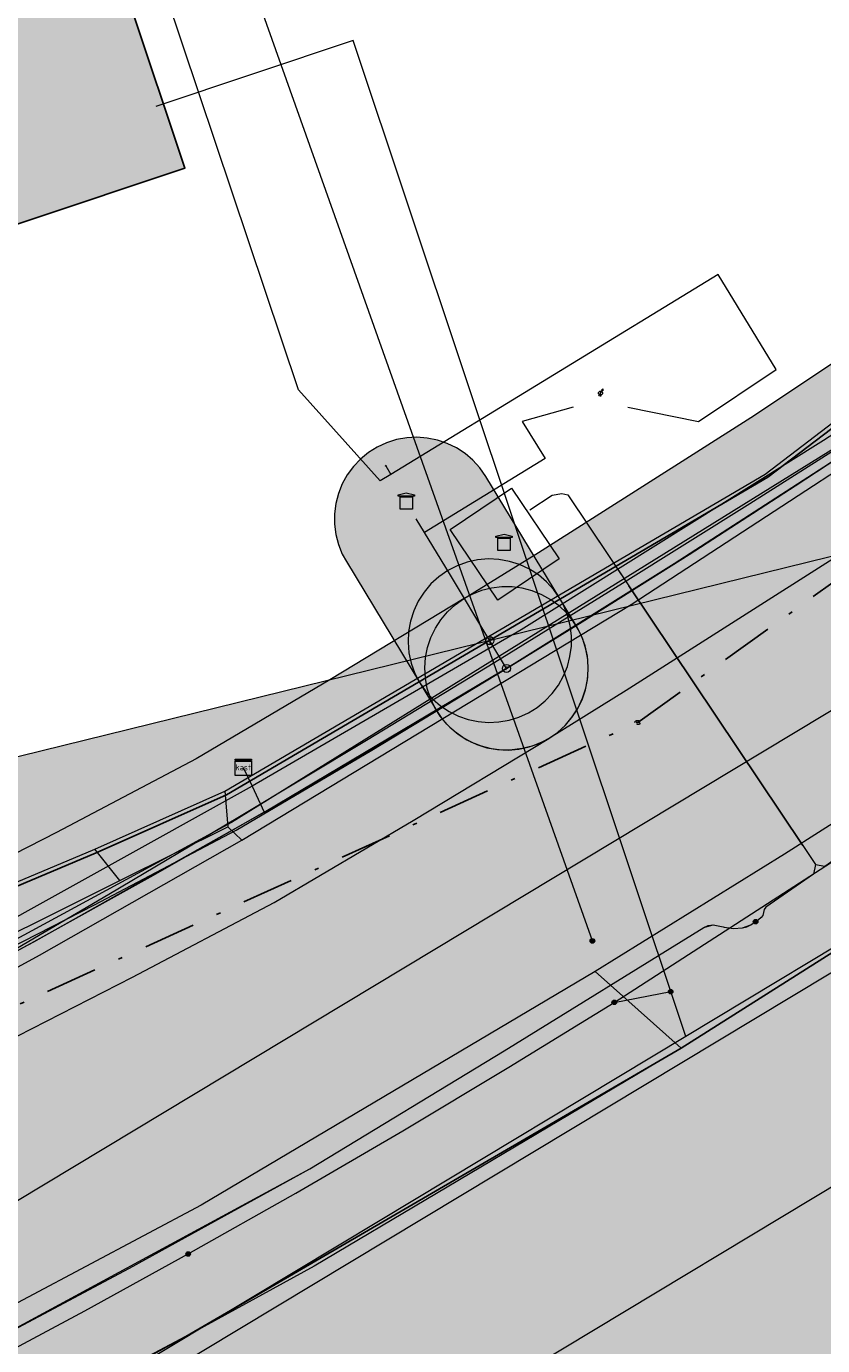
# Model space of a CAD drawing. Header units: metres. Extents: x 190798 to 192239, y 307689 to 310000.
# Tile 58 of 107: x 191417 to 191436, y 309544 to 309576. Entities that reach past the tile are written whole.
import ezdxf
from ezdxf.enums import TextEntityAlignment as Align
from ezdxf.lldxf.tags import DXFTag

# ---------------------------------------------------------------- set-up
doc = ezdxf.new("R2010")
doc.units = ezdxf.units.M
doc.linetypes.add('1-200 DASHDOT', pattern=[2.54, 1.27, -0.635, 0, -0.635])
for name, color, linetype, lineweight in [('B-WE-KL-DATA-G', 90, 'KL-DATA-N', 5), ('B-WE-KL-ET_LS-G', 190, 'KL-LS-N', 5), ('B-WE-KL-ET_MS-G', 130, 'KL-MS-N', 5), ('B-WE-KL-GAS_HD-G', 30, 'KL-GAS-HD-N', 5), ('B-WE-KL-GAS_LD-G', 50, 'KL-GAS-LD-N', 5), ('B-WE-KL-WATER-G', 170, 'KL-WATER-N', 5), ('PH-BEST-KANTVERHARDING', 253, 'Continuous', 9)]:
    doc.layers.add(name, color=color, linetype=linetype, lineweight=lineweight)
doc.layers.add('B-WE-OG-INFO_EIS VOORZORGSMAATREGEL-V', color=7, linetype='Continuous', lineweight=18, true_color=0xfa194b, transparency=0.8)
doc.layers.add('B-WE-OG-INFO_EIS VOORZORGSMAATREGEL_ENEXIS NETBEHEER BV-V', color=7, linetype='Continuous', lineweight=18, true_color=0xfa194b, transparency=0.8)
doc.layers.add('B-WE-OG-INFO_EIS VOORZORGSMAATREGEL_ENEXIS NETBEHEER BV-GV', color=7, linetype='Continuous', lineweight=18, true_color=0xfa194b)
for name, color, linetype in [('PH-BEST-BEBOUWING', 1, 'Continuous'), ('PH-BEST-BEBOUWING-ARCERING', 253, 'Continuous'), ('PH-BEST-KADASTRALE-GRENS', 150, 'KG-KADASTRAAL-SO'), ('PH-BEST-KL-DATA_ZIGGO BV', 12, '1-200 ZIGGO'), ('PH-BEST-KL-ET_MIDDENSPANNING_ENEXIS', 12, '1-200 MIDDENSPANNING'), ('PH-BEST-KL-GAS_HOGEDRUK_ENEXIS', 12, '1-200 GASLEIDING HOGE DRUK'), ('PH-BEST-KL-GAS_LAGEDRUK_ENEXIS', 12, '1-200 GASLEIDING LAGE DRUK'), ('PH-BEST-KL-LAAGSPANNING-ENEXIS', 12, '1-200 LAAGSPANNING'), ('PH-BEST-KL-RI-VRIJVERVAL_GEMEENTE', 8, '1-200 DASHDOT')]:
    doc.layers.add(name, color=color, linetype=linetype)
doc.styles.add('NLCS-ISO', font='NLCS-ISO.ttf')
doc.styles.add('ROMANS', font='romans.shx')
doc.styles.get("Standard").update_dxf_attribs({"font": 'arial.ttf'})
doc.linetypes.add('1-200 GASLEIDING HOGE DRUK', pattern='A,1.5,-0.6,["GAS HD",ROMANS,S=0.24,R=0,X=-0.5,Y=-0.12],-1.1', length=3.2)
doc.linetypes.add('1-200 GASLEIDING LAGE DRUK', pattern='A,1.5,-0.6,["GAS LD",ROMANS,S=0.24,R=0,X=-0.5,Y=-0.12],-1', length=3.1)
doc.linetypes.add('1-200 LAAGSPANNING', pattern='A,1.5,-0.6,["LS",ROMANS,S=0.24,R=0,X=-0.45,Y=-0.12],-0.05', length=2.15)
doc.linetypes.add('1-200 MIDDENSPANNING', pattern='A,1.5,-0.6,["MS",ROMANS,S=0.24,R=0,X=-0.5,Y=-0.12],-0.05', length=2.15)
doc.linetypes.add('1-200 ZIGGO', pattern='A,1.5,-0.6,["ZIGGO",ROMANS,S=0.24,R=0,X=-0.5,Y=-0.12],-0.65', length=2.75)
tags = doc.linetypes.add('KG-KADASTRAAL-SO', pattern='A,5.5,-2,["K",Standard,S=1.8,R=0,X=0,Y=-0.9],-2,5.5,-2,[5,NLCS.SHX,S=0.75,R=0,X=0,Y=0],-2', length=19).pattern_tags.tags
tags[6] = DXFTag(74, 10)
tags = doc.linetypes.add('KL-DATA-N', pattern='A,4,-1,[101,NLCS.SHX,S=0.5,R=0,X=0,Y=0],-1,4,-1,["D",Standard,S=1,R=0,X=-0.25,Y=-0.5],-1.5', length=12.5).pattern_tags.tags
tags[18] = DXFTag(74, 10)
tags = doc.linetypes.add('KL-GAS-HD-N', pattern='A,4,-1,[69,NLCS.SHX,S=0.5,R=0,X=0,Y=0],-1,4,-1,["H",Standard,S=1,R=0,X=0,Y=-0.5],-2', length=13).pattern_tags.tags
tags[18] = DXFTag(74, 10)
tags = doc.linetypes.add('KL-GAS-LD-N', pattern='A,4,-1,[69,NLCS.SHX,S=0.5,R=0,X=0,Y=0],-1,4,-1,["L",Standard,S=1,R=0,X=0.25,Y=-0.5],-2', length=13).pattern_tags.tags
tags[18] = DXFTag(74, 10)
tags = doc.linetypes.add('KL-LS-N', pattern='A,4,-1,[103,NLCS.SHX,S=0.75,R=0,X=0,Y=0],-1,4,-1,["L",Standard,S=1,R=0,X=0,Y=-0.5],-2', length=13).pattern_tags.tags
tags[18] = DXFTag(74, 10)
tags = doc.linetypes.add('KL-MS-N', pattern='A,4,-1,[103,NLCS.SHX,S=0.75,R=0,X=0,Y=0],-1,4,-1,["M",Standard,S=1,R=0,X=0,Y=-0.5],-2', length=13).pattern_tags.tags
tags[18] = DXFTag(74, 10)
doc.linetypes.add('KL-WATER-N', pattern='A,7,-0.5,[168,NLCS.SHX,S=0.75,R=0,X=0.75,Y=0],-2', length=9.5)

# ---------------------------------------------------------------- blocks, each defined once
blk = doc.blocks.new('SKL-WTB_HULP_KAST-SO')
at = {"color": 0, "linetype": 'ByBlock', "lineweight": 18}
for points in [[(-2, 2), (2, 2), (2, 1.68), (-2, 1.68)], [(-2, 1.52), (2, 1.52), (2, -2), (-2, -2)]]:
    blk.add_lwpolyline(points, close=True, dxfattribs=at)
at = {"color": 0, "linetype": 'ByBlock', "lineweight": 18, "style": 'NLCS-ISO'}
blk.add_text('kast', height=1.5, dxfattribs=at).set_placement((0, 0), align=Align.MIDDLE_CENTER)
at = {"color": 0, "linetype": 'ByBlock', "lineweight": 18, "style": 'NLCS-ISO', "flags": 1}
for tag, p in [('TYPE', (2.5, 0)), ('OMSCHRIJVING', (2.5, -3)), ('LABEL', (2.5, -1.5))]:
    blk.add_attdef(tag, p, '', height=1, dxfattribs=at)
blk = doc.blocks.new('SKL-WTB_HULP_OVERIG-SO')
at = {"color": 0, "linetype": 'ByBlock', "lineweight": 18}
for points in [[(-0.14, 0.14), (0.14, -0.14)], [(0.14, 0.14), (-0.14, -0.14)]]:
    blk.add_lwpolyline(points, dxfattribs=at)
at = {"color": 0, "linetype": 'ByBlock', "lineweight": 18, "style": 'NLCS-ISO', "flags": 1}
for tag, p in [('TYPE', (1.5, 0)), ('OMSCHRIJVING', (1.5, -3)), ('LABEL', (1.5, -1.5))]:
    blk.add_attdef(tag, p, '', height=1, dxfattribs=at)
blk = doc.blocks.new('SRI-HULP_MANGAT-SO')
at = {"linetype": 'ByBlock', "lineweight": 18}
h = blk.add_hatch(color=0, dxfattribs=at)
h.dxf.hatch_style = 1
edge = h.paths.add_edge_path()
edge.add_arc((0.38, 0), 0.0646, -90, 90, ccw=False)
edge.add_line((0.38, -0.06), (-0.38, -0.06))
edge.add_arc((-0.38, 0), 0.0646, 90, 270, ccw=False)
edge.add_line((-0.38, 0.06), (0.38, 0.06))
at = {"color": 0, "linetype": 'ByBlock', "lineweight": 18}
blk.add_lwpolyline([(0.38, 0.06, -1), (0.38, -0.06), (-0.38, -0.06, -1), (-0.38, 0.06)], format="xyb", close=True, dxfattribs=at)
blk.add_ellipse((0, 0), major_axis=(-0.75, 0), ratio=0.666667, dxfattribs=at)
at = {"color": 0, "linetype": 'ByBlock', "lineweight": 18, "style": 'NLCS-ISO', "flags": 1}
for tag, p in [('TYPE', (1.75, 0)), ('OMSCHRIJVING', (1.75, -3)), ('LABEL', (1.75, -1.5))]:
    blk.add_attdef(tag, p, '', height=1, dxfattribs=at)
blk = doc.blocks.new('SKL-WTB_HULP_TECHNISCH GEBOUW-SO')
at = {"color": 0, "linetype": 'ByBlock', "lineweight": 18}
for points in [[(-2, 1.5), (0, 2), (2, 1.5), (2, 1.18), (-2, 1.18)], [(-1.5, 1.02), (1.5, 1.02), (1.5, -2), (-1.5, -2)]]:
    blk.add_lwpolyline(points, close=True, dxfattribs=at)
at = {"color": 0, "linetype": 'ByBlock', "lineweight": 18, "style": 'NLCS-ISO', "flags": 1}
for tag, p in [('TYPE', (2.5, 0)), ('OMSCHRIJVING', (2.5, -3)), ('LABEL', (2.5, -1.5))]:
    blk.add_attdef(tag, p, '', height=1, dxfattribs=at)
blk = doc.blocks.new('SKL-WTB_HULP_MOF-SO')
at = {"linetype": 'ByBlock', "lineweight": 18}
h = blk.add_hatch(color=0, dxfattribs=at)
h.dxf.hatch_style = 1
h.paths.add_polyline_path([(-0.5625, 0, 1), (0.5625, 0, 1)])
at = {"color": 0, "linetype": 'ByBlock', "lineweight": 18}
blk.add_circle((0, 0), 0.5625, dxfattribs=at)
at = {"color": 0, "linetype": 'ByBlock', "lineweight": 18, "style": 'NLCS-ISO', "flags": 1}
for tag, p in [('TYPE', (1.5, 0)), ('OMSCHRIJVING', (1.5, -3)), ('LABEL', (1.5, -1.5))]:
    blk.add_attdef(tag, p, '', height=1, dxfattribs=at)
blk = doc.blocks.new('SKL-WTB_HULP_KB MEETPUNT-SO')
at = {"linetype": 'ByBlock', "lineweight": 18}
h = blk.add_hatch(color=0, dxfattribs=at)
h.dxf.hatch_style = 1
h.paths.add_polyline_path([(0.6, 1.04), (0.26, 0.78), (0.54, 0.61)])
at = {"color": 0, "linetype": 'ByBlock', "lineweight": 18}
for points in [[(-0.4, -0.69), (0.4, 0.69)], [(0.6, 1.04), (0.26, 0.78)], [(0.26, 0.78), (0.54, 0.61)], [(0.6, 1.04), (0.54, 0.61)], [(0, -0.25), (0, -0.8)]]:
    blk.add_lwpolyline(points, dxfattribs=at)
blk.add_circle((0, 0), 0.5, dxfattribs=at)
at = {"color": 0, "linetype": 'ByBlock', "lineweight": 18, "style": 'NLCS-ISO', "flags": 1}
for tag, p in [('TYPE', (1.5, 0)), ('OMSCHRIJVING', (1.5, -3)), ('LABEL', (1.5, -1.5))]:
    blk.add_attdef(tag, p, '', height=1, dxfattribs=at)
blk = doc.blocks.new('SKL-WTB_HULP_T STUK-SO')
at = {"color": 0, "linetype": 'ByBlock', "lineweight": 18}
blk.add_circle((0, 0), 1, dxfattribs=at)
at = {"color": 0, "linetype": 'ByBlock', "lineweight": -2, "style": 'NLCS-ISO'}
blk.add_text('T', height=1, dxfattribs=at).set_placement((0, 0), align=Align.MIDDLE_CENTER)
at = {"color": 0, "linetype": 'ByBlock', "lineweight": 18, "style": 'NLCS-ISO', "flags": 1}
for tag, p in [('TYPE', (1.5, 0)), ('OMSCHRIJVING', (1.5, -3)), ('LABEL', (1.5, -1.5))]:
    blk.add_attdef(tag, p, '', height=1, dxfattribs=at)
blk = doc.blocks.new('SKL-WTB_HULP_AFSLUITER-SO')
at = {"color": 0, "linetype": 'ByBlock', "lineweight": 18}
blk.add_lwpolyline([(0, 0.8), (0, -0.8)], dxfattribs=at)
blk.add_circle((0, 0), 1, dxfattribs=at)
at = {"color": 0, "linetype": 'ByBlock', "lineweight": 18, "style": 'NLCS-ISO', "flags": 1}
for tag, p in [('TYPE', (1.5, 0)), ('OMSCHRIJVING', (1.5, -3)), ('LABEL', (1.5, -1.5))]:
    blk.add_attdef(tag, p, '', height=1, dxfattribs=at)

msp = doc.modelspace()

# ---------------------------------------------------------------- hatches: boundary and pattern name
at = {"layer": 'B-WE-OG-INFO_EIS VOORZORGSMAATREGEL-V'}
for points in [[(191462.765, 309585.488), (191465.545, 309582.517), (191464.493, 309581.846), (191460.294, 309579.033), (191441.744, 309566.452), (191436.578, 309563.02), (191431.33, 309559.679), (191429.455, 309558.519), (191429.27, 309558.418), (191429.035, 309558.324), (191428.792, 309558.26), (191428.54, 309558.227), (191428.288, 309558.226), (191428.037, 309558.256), (191427.791, 309558.319), (191427.557, 309558.411), (191427.335, 309558.533), (191427.131, 309558.682), (191426.946, 309558.856), (191426.785, 309559.051), (191426.65, 309559.265), (191426.544, 309559.493), (191426.467, 309559.734), (191426.42, 309559.983), (191426.406, 309560.235), (191426.424, 309560.488), (191426.473, 309560.736), (191426.554, 309560.976), (191426.664, 309561.204), (191426.801, 309561.415), (191426.964, 309561.608), (191427.151, 309561.779), (191427.357, 309561.925), (191429.191, 309563.059), (191434.38, 309566.363), (191439.507, 309569.768), (191458.049, 309582.343), (191462.322, 309585.205)], [(191470.596, 309577.118), (191477.596, 309569.637), (191472.108, 309566.399), (191462.049, 309560.067), (191461.533, 309559.783), (191460.945, 309559.548), (191460.333, 309559.389), (191459.707, 309559.309), (191454.457, 309558.971), (191445.829, 309553.227), (191420.629, 309538.057), (191420.308, 309537.88), (191389.523, 309522.306), (191375.623, 309516.058), (191375.132, 309515.868), (191374.521, 309515.71), (191373.893, 309515.629), (191373.262, 309515.629), (191372.635, 309515.708), (191372.022, 309515.867), (191371.435, 309516.101), (191370.883, 309516.406), (191370.372, 309516.78), (191369.913, 309517.215), (191369.513, 309517.704), (191369.178, 309518.239), (191368.913, 309518.813), (191368.722, 309519.417), (191368.609, 309520.039), (191368.575, 309520.67), (191368.622, 309521.301), (191368.748, 309521.92), (191368.95, 309522.518), (191369.227, 309523.088), (191369.572, 309523.615), (191369.982, 309524.096), (191370.451, 309524.523), (191370.968, 309524.886), (191371.527, 309525.18), (191385.11, 309531.28), (191415.63, 309546.72), (191440.573, 309561.735), (191450.025, 309568.035), (191450.652, 309568.39), (191451.239, 309568.625), (191451.851, 309568.784), (191452.476, 309568.864), (191457.796, 309569.206), (191466.963, 309574.974)], [(191428.219, 309558.914), (191428.469, 309558.958), (191428.71, 309559.032), (191428.941, 309559.138), (191429.155, 309559.27), (191429.352, 309559.43), (191429.526, 309559.612), (191429.677, 309559.816), (191429.801, 309560.037), (191429.895, 309560.272), (191429.959, 309560.515), (191429.992, 309560.766), (191429.993, 309561.018), (191429.963, 309561.269), (191429.9, 309561.516), (191429.808, 309561.75), (191429.708, 309561.936), (191427.9, 309564.922), (191427.756, 309565.128), (191427.585, 309565.316), (191427.393, 309565.48), (191427.181, 309565.619), (191426.954, 309565.729), (191426.714, 309565.81), (191426.467, 309565.86), (191426.214, 309565.879), (191425.963, 309565.866), (191425.714, 309565.82), (191425.473, 309565.744), (191425.242, 309565.638), (191425.029, 309565.504), (191424.833, 309565.344), (191424.658, 309565.16), (191424.51, 309564.957), (191424.387, 309564.736), (191424.293, 309564.5), (191424.23, 309564.255), (191424.198, 309564.004), (191424.198, 309563.751), (191424.23, 309563.502), (191424.294, 309563.256), (191424.387, 309563.022), (191424.487, 309562.837), (191426.286, 309559.866), (191426.43, 309559.658), (191426.599, 309559.471), (191426.791, 309559.305), (191427.001, 309559.167), (191427.228, 309559.055), (191427.468, 309558.972), (191427.715, 309558.921), (191427.968, 309558.901)], [(191428.444, 309558.222), (191428.703, 309558.244), (191428.959, 309558.3), (191429.206, 309558.389), (191429.437, 309558.509), (191429.652, 309558.658), (191429.846, 309558.834), (191430.015, 309559.034), (191430.156, 309559.254), (191430.267, 309559.491), (191430.347, 309559.741), (191430.393, 309559.998), (191430.406, 309560.258), (191430.384, 309560.52), (191430.328, 309560.776), (191430.239, 309561.022), (191430.12, 309561.253), (191429.71, 309561.934), (191429.561, 309562.147), (191429.384, 309562.342), (191429.185, 309562.51), (191428.965, 309562.651), (191428.727, 309562.763), (191428.479, 309562.842), (191428.221, 309562.888), (191427.961, 309562.901), (191427.699, 309562.879), (191427.443, 309562.823), (191427.197, 309562.734), (191426.966, 309562.615), (191426.75, 309562.464), (191426.557, 309562.289), (191426.388, 309562.089), (191426.247, 309561.869), (191426.136, 309561.633), (191426.056, 309561.382), (191426.01, 309561.125), (191425.997, 309560.865), (191426.019, 309560.603), (191426.075, 309560.347), (191426.164, 309560.101), (191426.284, 309559.87), (191426.693, 309559.19), (191426.842, 309558.976), (191427.018, 309558.782), (191427.219, 309558.613), (191427.438, 309558.472), (191427.676, 309558.36), (191427.925, 309558.281), (191428.182, 309558.235), (191428.442, 309558.222)], [(191364.975, 309528.843), (191365.225, 309528.884), (191365.428, 309528.943), (191370.994, 309530.877), (191376.559, 309532.9), (191382.12, 309535.014), (191387.598, 309537.186), (191396.158, 309541.19), (191404.594, 309545.289), (191408.595, 309547.286), (191412.56, 309549.299), (191415.737, 309550.871), (191419.253, 309552.667), (191422.722, 309554.498), (191426.125, 309556.502), (191429.442, 309558.511), (191429.65, 309558.656), (191429.837, 309558.825), (191430.003, 309559.018), (191430.141, 309559.228), (191430.253, 309559.455), (191430.335, 309559.695), (191430.386, 309559.941), (191430.406, 309560.193), (191430.393, 309560.446), (191430.349, 309560.696), (191430.274, 309560.936), (191430.169, 309561.166), (191430.035, 309561.382), (191429.876, 309561.579), (191429.694, 309561.752), (191429.489, 309561.903), (191429.268, 309562.026), (191429.034, 309562.121), (191428.789, 309562.185), (191428.54, 309562.217), (191428.287, 309562.218), (191428.035, 309562.187), (191427.79, 309562.125), (191427.556, 309562.032), (191427.37, 309561.933), (191424.084, 309559.942), (191420.813, 309558.014), (191417.394, 309556.209), (191413.929, 309554.439), (191410.76, 309552.871), (191406.785, 309550.853), (191402.819, 309548.874), (191394.448, 309544.806), (191386.068, 309540.882), (191380.659, 309538.737), (191375.178, 309536.655), (191369.666, 309534.65), (191364.115, 309532.721), (191363.882, 309532.624), (191363.662, 309532.496), (191363.462, 309532.344), (191363.282, 309532.167), (191363.124, 309531.967), (191362.994, 309531.75), (191362.893, 309531.519), (191362.821, 309531.277), (191362.781, 309531.028), (191362.772, 309530.774), (191362.795, 309530.523), (191362.85, 309530.277), (191362.936, 309530.037), (191363.051, 309529.812), (191363.192, 309529.604), (191363.36, 309529.415), (191363.55, 309529.248), (191363.761, 309529.106), (191363.987, 309528.992), (191364.224, 309528.908), (191364.472, 309528.855), (191364.724, 309528.833)]]:
    msp.add_hatch(color=256, dxfattribs=at).paths.add_polyline_path(points)
at = {"layer": 'B-WE-OG-INFO_EIS VOORZORGSMAATREGEL_ENEXIS NETBEHEER BV-V'}
msp.add_hatch(color=256, dxfattribs=at).paths.add_polyline_path([(191175.538, 309414.261), (191145.024, 309434.561), (191100.049, 309525.636), (191104.155, 309527.635), (191115.358, 309526.7), (191129.667, 309520.958), (191140.014, 309512.607), (191160.996, 309484.121), (191286.375, 309526.029), (191474.941, 309572.474), (191529.243, 309514.435), (191304.975, 309458.542)])
at = {"layer": 'PH-BEST-BEBOUWING-ARCERING'}
h = msp.add_hatch(color=256, dxfattribs=at)
h.dxf.hatch_style = 1
h.paths.add_polyline_path([(191402.228, 309575.279), (191404.821, 309567.215), (191420.538, 309572.462), (191417.845, 309580.531)])

# ---------------------------------------------------------------- linework, layer by layer
at = {"layer": 'B-WE-KL-DATA-G', "ltscale": 0.2}
for points in [[(191463.916, 309584.259), (191461.971, 309583.025), (191443.647, 309570.64), (191436.166, 309565.797), (191428.761, 309561.163), (191422.184, 309557.344), (191414.649, 309553.155), (191407.212, 309549.207), (191399.876, 309545.499), (191392.643, 309542.034), (191385.514, 309538.811), (191378.49, 309535.832), (191371.573, 309533.097), (191364.765, 309530.607), (191358.555, 309528.518), (191352.44, 309526.64), (191339.451, 309523.092), (191326.159, 309519.65), (191320.336, 309518.205), (191316.857, 309517.366), (191300.554, 309513.61), (191285.706, 309510.514), (191275.812, 309508.637), (191267.056, 309507.455)], [(191421.962, 309557.802), (191422.184, 309557.344), (191422.473, 309556.707), (191424.543, 309557.915), (191426.582, 309559.127), (191428.59, 309560.343), (191430.567, 309561.563), (191432.512, 309562.787), (191434.425, 309564.015), (191436.306, 309565.246), (191438.154, 309566.481), (191460.529, 309581.581), (191462.571, 309582.943), (191464.171, 309583.985)], [(191421.962, 309557.802), (191422.184, 309557.344), (191422.473, 309556.707), (191424.543, 309557.915), (191426.582, 309559.127), (191428.59, 309560.343), (191430.567, 309561.563), (191432.512, 309562.787), (191434.425, 309564.015), (191436.306, 309565.246), (191438.154, 309566.481), (191460.529, 309581.581), (191462.571, 309582.943), (191464.171, 309583.985)], [(191421.962, 309557.802), (191422.184, 309557.344), (191422.473, 309556.707), (191424.543, 309557.915), (191426.582, 309559.127), (191428.59, 309560.343), (191430.567, 309561.563), (191432.512, 309562.787), (191434.425, 309564.015), (191436.306, 309565.246), (191438.154, 309566.481), (191443.77, 309570.271), (191440.235, 309580.852)], [(191474.524, 309572.92), (191459.54, 309563.807), (191452.964, 309563.384), (191443.508, 309557.082), (191418.276, 309541.895), (191387.471, 309526.311), (191373.814, 309520.178), (191369.444, 309519.004), (191335.65, 309509.896), (191335.67, 309509.798)], [(191443.647, 309570.64), (191436.166, 309565.797), (191428.761, 309561.163), (191422.184, 309557.344)], [(191422.473, 309556.707), (191428.59, 309560.343), (191432.512, 309562.787), (191436.306, 309565.246), (191443.77, 309570.271)], [(191437.462, 309566.25), (191421.679, 309556.453), (191402.981, 309546.316), (191387.391, 309539.094), (191367.574, 309530.978), (191347.236, 309524.275), (191342.492, 309523.08)], [(191421.962, 309557.802), (191422.184, 309557.344), (191422.473, 309556.707), (191419.683, 309555.114), (191416.84, 309553.529), (191413.944, 309551.953), (191410.997, 309550.386), (191407.998, 309548.828), (191404.949, 309547.28), (191401.85, 309545.741), (191398.702, 309544.214), (191395.505, 309542.696)], [(191421.962, 309557.802), (191422.184, 309557.344)], [(191422.184, 309557.344), (191414.649, 309553.155), (191407.212, 309549.207), (191399.876, 309545.499), (191392.643, 309542.034), (191385.514, 309538.811), (191378.49, 309535.832), (191371.573, 309533.097), (191364.765, 309530.607)], [(191422.184, 309557.344), (191422.473, 309556.707)], [(191364.95, 309530.046), (191371.836, 309532.406), (191375.35, 309533.838), (191385.632, 309538.213), (191392.261, 309541.19), (191401.85, 309545.741), (191407.998, 309548.828), (191416.84, 309553.529), (191422.473, 309556.707)]]:
    msp.add_lwpolyline(points, dxfattribs=at)
at = {"layer": 'B-WE-KL-ET_LS-G', "ltscale": 0.2}
for points in [[(191430.508, 309553.555), (191421.23, 309579.682), (191418.431, 309578.772)], [(191430.508, 309553.555), (191421.23, 309579.682), (191418.431, 309578.772)], [(191431.371, 309566.612), (191433.103, 309566.266), (191435.005, 309567.535), (191433.583, 309569.86), (191425.575, 309564.965)], [(191430.039, 309566.612), (191428.792, 309566.266), (191429.349, 309565.355), (191426.395, 309563.55)], [(191389.669, 309531.145), (191389.845, 309531.025), (191390.044, 309530.95), (191390.255, 309530.924), (191390.466, 309530.949), (191392.959, 309532.076), (191395.442, 309533.224), (191397.914, 309534.395), (191405.926, 309538.282), (191411.446, 309541.039), (191413.503, 309542.084), (191415.549, 309543.149), (191418.091, 309544.506), (191420.617, 309545.894), (191423.252, 309547.384), (191425.868, 309548.907), (191428.465, 309550.463), (191431.042, 309552.051), (191449.156, 309563.742)], [(191397.914, 309534.395), (191405.926, 309538.282), (191411.446, 309541.039), (191413.503, 309542.084), (191415.549, 309543.149), (191418.091, 309544.506), (191420.617, 309545.894), (191423.252, 309547.384), (191425.868, 309548.907), (191428.465, 309550.463), (191431.042, 309552.051), (191449.156, 309563.742)], [(191431.042, 309552.051), (191432.423, 309552.313)]]:
    msp.add_lwpolyline(points, dxfattribs=at)
at = {"layer": 'B-WE-KL-ET_MS-G', "ltscale": 0.2}
for points in [[(191397.68, 309543.742), (191402.173, 309545.942), (191406.642, 309548.192), (191411.084, 309550.493), (191415.501, 309552.843), (191418.671, 309554.699), (191421.831, 309556.574), (191424.98, 309558.467), (191428.117, 309560.378), (191431.244, 309562.307), (191434.359, 309564.254), (191437.463, 309566.22), (191440.556, 309568.203), (191459.181, 309580.695)], [(191397.68, 309543.742), (191402.173, 309545.942), (191406.642, 309548.192), (191411.084, 309550.493), (191415.501, 309552.843), (191418.671, 309554.699), (191421.831, 309556.574), (191424.98, 309558.467), (191428.117, 309560.378), (191431.244, 309562.307), (191434.359, 309564.254), (191437.463, 309566.22), (191440.556, 309568.203), (191459.181, 309580.695)], [(191428.975, 309564.101), (191429.526, 309564.458), (191429.759, 309564.501), (191429.904, 309564.467), (191435.656, 309555.892), (191435.965, 309555.427), (191436.195, 309555.386), (191436.993, 309555.947), (191437.211, 309556.072), (191437.246, 309556.088), (191437.417, 309556.125), (191437.593, 309556.133), (191437.75, 309556.185), (191437.835, 309556.236)], [(191428.975, 309564.101), (191429.526, 309564.458), (191429.759, 309564.501), (191429.904, 309564.467), (191435.656, 309555.892), (191435.965, 309555.427), (191435.914, 309555.189), (191434.755, 309554.379), (191434.711, 309554.32), (191434.674, 309554.179), (191434.636, 309554.124), (191434.572, 309554.074), (191434.501, 309554.026)], [(191428.975, 309564.101), (191429.526, 309564.458), (191429.759, 309564.501), (191429.904, 309564.467), (191431.398, 309562.24)], [(191435.656, 309555.892), (191431.398, 309562.24)], [(191431.398, 309562.24), (191435.656, 309555.892)], [(191435.656, 309555.892), (191431.398, 309562.24)], [(191435.656, 309555.892), (191431.398, 309562.24)], [(191435.965, 309555.427), (191436.195, 309555.386), (191436.993, 309555.947), (191437.211, 309556.072), (191437.246, 309556.088), (191437.417, 309556.125), (191437.593, 309556.133), (191437.75, 309556.185), (191437.835, 309556.236)], [(191435.656, 309555.892), (191435.965, 309555.427)], [(191435.965, 309555.427), (191435.914, 309555.189), (191434.755, 309554.379), (191434.711, 309554.32), (191434.674, 309554.179), (191434.636, 309554.124), (191434.572, 309554.074), (191434.501, 309554.026)], [(191388.722, 309529.994), (191388.763, 309530.008), (191389.922, 309530.608), (191390.018, 309530.703), (191390.086, 309530.82), (191390.329, 309531.207), (191390.678, 309531.501), (191391.471, 309531.826), (191398.636, 309535.177), (191405.753, 309538.628), (191414.739, 309543.18), (191423.596, 309547.979), (191428.348, 309550.865), (191433.231, 309553.887), (191433.463, 309553.945), (191433.709, 309553.9), (191433.731, 309553.893), (191433.958, 309553.859), (191434.184, 309553.873), (191434.384, 309553.948), (191434.501, 309554.026)], [(191398.636, 309535.177), (191402.2, 309536.89), (191405.753, 309538.628), (191410.262, 309540.873), (191414.739, 309543.18), (191419.184, 309545.549), (191423.596, 309547.979), (191428.348, 309550.865), (191433.231, 309553.887), (191433.342, 309553.935), (191433.463, 309553.945), (191433.709, 309553.9), (191433.731, 309553.893), (191433.958, 309553.859), (191434.184, 309553.873), (191434.289, 309553.899), (191434.384, 309553.948), (191434.501, 309554.026)]]:
    msp.add_lwpolyline(points, dxfattribs=at)
at = {"layer": 'B-WE-KL-GAS_HD-G', "ltscale": 0.2}
for points in [[(191428.406, 309560.222), (191430.256, 309561.366), (191432.872, 309563.014), (191435.471, 309564.687), (191438.054, 309566.384), (191440.621, 309568.107), (191461.277, 309582.115), (191463.398, 309583.519), (191464.152, 309584.006)], [(191427.997, 309560.901), (191427.01, 309562.544), (191426.194, 309563.879)], [(191428.406, 309560.222), (191427.997, 309560.901)], [(191364.771, 309530.832), (191367.558, 309531.789), (191370.337, 309532.766), (191373.11, 309533.763), (191375.875, 309534.78), (191378.633, 309535.817), (191381.383, 309536.873), (191384.126, 309537.949), (191386.861, 309539.045), (191391.093, 309541.008), (191395.31, 309543.001), (191399.513, 309545.025), (191403.701, 309547.079), (191407.69, 309549.07), (191411.665, 309551.088), (191413.248, 309551.865), (191414.827, 309552.652), (191418.32, 309554.436), (191421.788, 309556.267), (191425.109, 309558.225), (191428.406, 309560.222)]]:
    msp.add_lwpolyline(points, dxfattribs=at)
at = {"layer": 'B-WE-KL-GAS_LD-G', "ltscale": 0.2}
msp.add_lwpolyline([(191425.449, 309565.18), (191425.575, 309564.965), (191425.316, 309564.813), (191423.312, 309567.036), (191418.857, 309580.344), (191417.032, 309579.751)], dxfattribs=at)
at = {"layer": 'B-WE-KL-WATER-G', "ltscale": 0.2}
for points in [[(191432.794, 309551.217), (191432.778, 309551.264), (191424.657, 309575.59), (191419.822, 309573.976)], [(191474.096, 309573.378), (191469.504, 309570.668), (191459.385, 309564.298), (191452.798, 309563.874), (191443.25, 309557.51), (191432.794, 309551.217), (191425.314, 309546.714), (191418.05, 309542.341), (191394.966, 309530.662), (191393.139, 309529.738), (191391.336, 309528.826), (191387.266, 309526.767), (191382.293, 309524.534), (191373.575, 309520.619)]]:
    msp.add_lwpolyline(points, dxfattribs=at)
at = {"layer": 'B-WE-OG-INFO_EIS VOORZORGSMAATREGEL_ENEXIS NETBEHEER BV-GV'}
for points in [[(191385.11, 309531.28), (191415.63, 309546.72), (191440.573, 309561.735), (191450.025, 309568.035), (191450.652, 309568.39), (191451.239, 309568.625), (191451.851, 309568.784), (191452.476, 309568.864), (191457.796, 309569.206), (191466.963, 309574.974)], [(191436.578, 309563.02), (191431.33, 309559.679), (191429.455, 309558.519), (191429.27, 309558.418), (191429.035, 309558.324), (191428.792, 309558.26), (191428.54, 309558.227), (191428.288, 309558.226), (191428.037, 309558.256), (191427.791, 309558.319), (191427.557, 309558.411), (191427.335, 309558.533), (191427.131, 309558.682), (191426.946, 309558.856), (191426.785, 309559.051), (191426.65, 309559.265), (191426.544, 309559.493), (191426.467, 309559.734), (191426.42, 309559.983), (191426.406, 309560.235), (191426.424, 309560.488), (191426.473, 309560.736), (191426.554, 309560.976), (191426.664, 309561.204), (191426.801, 309561.415), (191426.964, 309561.608), (191427.151, 309561.779), (191427.357, 309561.925), (191429.191, 309563.059), (191434.38, 309566.363), (191439.507, 309569.768)], [(191472.108, 309566.399), (191462.049, 309560.067), (191461.533, 309559.783), (191460.945, 309559.548), (191460.333, 309559.389), (191459.707, 309559.309), (191454.457, 309558.971), (191445.829, 309553.227), (191420.629, 309538.057), (191420.308, 309537.88), (191389.523, 309522.306)], [(191415.737, 309550.871), (191419.253, 309552.667), (191422.722, 309554.498), (191426.125, 309556.502), (191429.442, 309558.511), (191429.65, 309558.656), (191429.837, 309558.825), (191430.003, 309559.018), (191430.141, 309559.228), (191430.253, 309559.455), (191430.335, 309559.695), (191430.386, 309559.941), (191430.406, 309560.193), (191430.393, 309560.446), (191430.349, 309560.696), (191430.274, 309560.936), (191430.169, 309561.166), (191430.035, 309561.382), (191429.876, 309561.579), (191429.694, 309561.752), (191429.489, 309561.903), (191429.268, 309562.026), (191429.034, 309562.121), (191428.789, 309562.185), (191428.54, 309562.217), (191428.287, 309562.218), (191428.035, 309562.187), (191427.79, 309562.125), (191427.556, 309562.032), (191427.37, 309561.933), (191424.084, 309559.942), (191420.813, 309558.014), (191417.394, 309556.209), (191413.929, 309554.439)]]:
    msp.add_lwpolyline(points, dxfattribs=at)
at = {"layer": 'B-WE-OG-INFO_EIS VOORZORGSMAATREGEL_ENEXIS NETBEHEER BV-GV', "flags": 128}
msp.add_lwpolyline([(191175.538, 309414.261), (191145.024, 309434.561), (191100.049, 309525.636), (191104.155, 309527.635), (191115.358, 309526.7), (191129.667, 309520.958), (191140.014, 309512.607), (191160.996, 309484.121), (191286.375, 309526.029), (191474.941, 309572.474), (191529.243, 309514.435), (191304.975, 309458.542)], close=True, dxfattribs=at)
at = {"layer": 'B-WE-OG-INFO_EIS VOORZORGSMAATREGEL_ENEXIS NETBEHEER BV-GV'}
for points in [[(191428.219, 309558.914), (191428.469, 309558.958), (191428.71, 309559.032), (191428.941, 309559.138), (191429.155, 309559.27), (191429.352, 309559.43), (191429.526, 309559.612), (191429.677, 309559.816), (191429.801, 309560.037), (191429.895, 309560.272), (191429.959, 309560.515), (191429.992, 309560.766), (191429.993, 309561.018), (191429.963, 309561.269), (191429.9, 309561.516), (191429.808, 309561.75), (191429.708, 309561.936), (191427.9, 309564.922), (191427.756, 309565.128), (191427.585, 309565.316), (191427.393, 309565.48), (191427.181, 309565.619), (191426.954, 309565.729), (191426.714, 309565.81), (191426.467, 309565.86), (191426.214, 309565.879), (191425.963, 309565.866), (191425.714, 309565.82), (191425.473, 309565.744), (191425.242, 309565.638), (191425.029, 309565.504), (191424.833, 309565.344), (191424.658, 309565.16), (191424.51, 309564.957), (191424.387, 309564.736), (191424.293, 309564.5), (191424.23, 309564.255), (191424.198, 309564.004), (191424.198, 309563.751), (191424.23, 309563.502), (191424.294, 309563.256), (191424.387, 309563.022), (191424.487, 309562.837), (191426.286, 309559.866), (191426.43, 309559.658), (191426.599, 309559.471), (191426.791, 309559.305), (191427.001, 309559.167), (191427.228, 309559.055), (191427.468, 309558.972), (191427.715, 309558.921), (191427.968, 309558.901)], [(191428.444, 309558.222), (191428.703, 309558.244), (191428.959, 309558.3), (191429.206, 309558.389), (191429.437, 309558.509), (191429.652, 309558.658), (191429.846, 309558.834), (191430.015, 309559.034), (191430.156, 309559.254), (191430.267, 309559.491), (191430.347, 309559.741), (191430.393, 309559.998), (191430.406, 309560.258), (191430.384, 309560.52), (191430.328, 309560.776), (191430.239, 309561.022), (191430.12, 309561.253), (191429.71, 309561.934), (191429.561, 309562.147), (191429.384, 309562.342), (191429.185, 309562.51), (191428.965, 309562.651), (191428.727, 309562.763), (191428.479, 309562.842), (191428.221, 309562.888), (191427.961, 309562.901), (191427.699, 309562.879), (191427.443, 309562.823), (191427.197, 309562.734), (191426.966, 309562.615), (191426.75, 309562.464), (191426.557, 309562.289), (191426.388, 309562.089), (191426.247, 309561.869), (191426.136, 309561.633), (191426.056, 309561.382), (191426.01, 309561.125), (191425.997, 309560.865), (191426.019, 309560.603), (191426.075, 309560.347), (191426.164, 309560.101), (191426.284, 309559.87), (191426.693, 309559.19), (191426.842, 309558.976), (191427.018, 309558.782), (191427.219, 309558.613), (191427.438, 309558.472), (191427.676, 309558.36), (191427.925, 309558.281), (191428.182, 309558.235), (191428.442, 309558.222)]]:
    msp.add_lwpolyline(points, close=True, dxfattribs=at)
at = {"layer": 'PH-BEST-BEBOUWING'}
msp.add_lwpolyline([(191402.228, 309575.279), (191404.821, 309567.215), (191420.538, 309572.462), (191417.845, 309580.531), (191402.228, 309575.279)], dxfattribs=at)
at = {"layer": 'PH-BEST-KADASTRALE-GRENS', "ltscale": 0.2, "flags": 128}
for points in [[(191412.499, 309553.242), (191418.365, 309555.706), (191421.557, 309557.133), (191434.8, 309564.901), (191437.526, 309566.975), (191441.153, 309570.971), (191449.228, 309578.728), (191456.872, 309586.499), (191458.263, 309587.913), (191468.515, 309596.296), (191477.618, 309601.964), (191485.265, 309603.561)], [(191386.073, 309527.908), (191402.151, 309534.788), (191411.085, 309538.84), (191420.562, 309543.874), (191432.679, 309550.931), (191440.503, 309555.883), (191450.436, 309562.211), (191451.4, 309562.195)]]:
    msp.add_lwpolyline(points, dxfattribs=at)
at = {"layer": 'PH-BEST-KANTVERHARDING', "color": 8}
for p, q in [((191418.33, 309555.8), (191421.51, 309557.221)), ((191421.51, 309557.221), (191421.588, 309556.346)), ((191418.94, 309555.03), (191421.588, 309556.346)), ((191421.588, 309556.346), (191421.931, 309556.021)), ((191393.866, 309545.525), (191418.33, 309555.8)), ((191418.94, 309555.03), (191418.33, 309555.8))]:
    msp.add_line(p, q, dxfattribs=at)
for points in [[(191421.51, 309557.221), (191434.736, 309564.979), (191437.461, 309567.052), (191441.08, 309571.04), (191449.158, 309578.799), (191458.194, 309587.985), (191462.067, 309591.152)], [(191421.931, 309556.021), (191431.459, 309561.783), (191440.781, 309567.872)], [(191428.193, 309561.891), (191427.028, 309563.622), (191428.53, 309564.633), (191429.695, 309562.903), (191428.193, 309561.891)], [(191439.816, 309558.611), (191435.211, 309555.68), (191430.572, 309552.804)], [(191411.976, 309550.485), (191416.981, 309553.204), (191421.931, 309556.021)], [(191340.157, 309524.738), (191356.643, 309530.848), (191358.783, 309531.735), (191370.385, 309537.062), (191373.772, 309538.229), (191373.765, 309538.101), (191376.809, 309539.113), (191376.79, 309539.25), (191393.96, 309545.1), (191394.123, 309544.616), (191394.59, 309544.424), (191409.733, 309550.444), (191418.94, 309555.03)], [(191430.572, 309552.804), (191432.679, 309550.931), (191423.703, 309545.593), (191415.111, 309540.892), (191411.085, 309538.84), (191410.746, 309538.941)], [(191430.572, 309552.804), (191420.938, 309547.091), (191411.048, 309541.832)]]:
    msp.add_lwpolyline(points, dxfattribs=at)
at = {"layer": 'PH-BEST-KL-RI-VRIJVERVAL_GEMEENTE'}
for points in [[(191431.621, 309558.902), (191465.131, 309582.96)], [(191388.352, 309539.174), (191431.621, 309558.902)]]:
    msp.add_lwpolyline(points, dxfattribs=at)

# ---------------------------------------------------------------- block references
at = {"layer": 'PH-BEST-KL-DATA_ZIGGO BV', "xscale": 0.1, "yscale": 0.1, "zscale": 0.1}
msp.add_blockref('SKL-WTB_HULP_KAST-SO', (191421.962, 309557.802), dxfattribs=at)
at = {"layer": 'PH-BEST-KL-ET_MIDDENSPANNING_ENEXIS', "xscale": 0.1, "yscale": 0.1, "zscale": 0.1}
for name, p in [('SKL-WTB_HULP_TECHNISCH GEBOUW-SO', (191428.346, 309563.308)), ('SKL-WTB_HULP_MOF-SO', (191434.501, 309554.026))]:
    msp.add_blockref(name, p, dxfattribs=at)
at = {"layer": 'PH-BEST-KL-GAS_HOGEDRUK_ENEXIS', "xscale": 0.1, "yscale": 0.1, "zscale": 0.1}
for name, p in [('SKL-WTB_HULP_TECHNISCH GEBOUW-SO', (191425.953, 309564.317)), ('SKL-WTB_HULP_AFSLUITER-SO', (191427.997, 309560.901)), ('SKL-WTB_HULP_T STUK-SO', (191428.406, 309560.222))]:
    msp.add_blockref(name, p, dxfattribs=at)
at = {"layer": 'PH-BEST-KL-GAS_LAGEDRUK_ENEXIS', "xscale": 0.1, "yscale": 0.1, "zscale": 0.1}
for name, p in [('SKL-WTB_HULP_OVERIG-SO', (191425.449, 309565.18)), ('SKL-WTB_HULP_TECHNISCH GEBOUW-SO', (191425.953, 309564.317))]:
    msp.add_blockref(name, p, dxfattribs=at)
at = {"layer": 'PH-BEST-KL-LAAGSPANNING-ENEXIS', "xscale": 0.1, "yscale": 0.1, "zscale": 0.1}
for name, p in [('SKL-WTB_HULP_KB MEETPUNT-SO', (191430.705, 309566.957)), ('SKL-WTB_HULP_TECHNISCH GEBOUW-SO', (191428.346, 309563.308)), ('SKL-WTB_HULP_MOF-SO', (191430.508, 309553.555)), ('SKL-WTB_HULP_MOF-SO', (191432.423, 309552.313)), ('SKL-WTB_HULP_MOF-SO', (191431.042, 309552.051)), ('SKL-WTB_HULP_MOF-SO', (191420.617, 309545.894))]:
    msp.add_blockref(name, p, dxfattribs=at)
at = {"layer": 'PH-BEST-KL-RI-VRIJVERVAL_GEMEENTE', "xscale": 0.1, "yscale": 0.1, "zscale": 0.1}
for name in ['SRI-HULP_MANGAT-SO', 'SKL-WTB_HULP_OVERIG-SO']:
    msp.add_blockref(name, (191431.621, 309558.902), dxfattribs=at)

doc.saveas('drawing.dxf')
